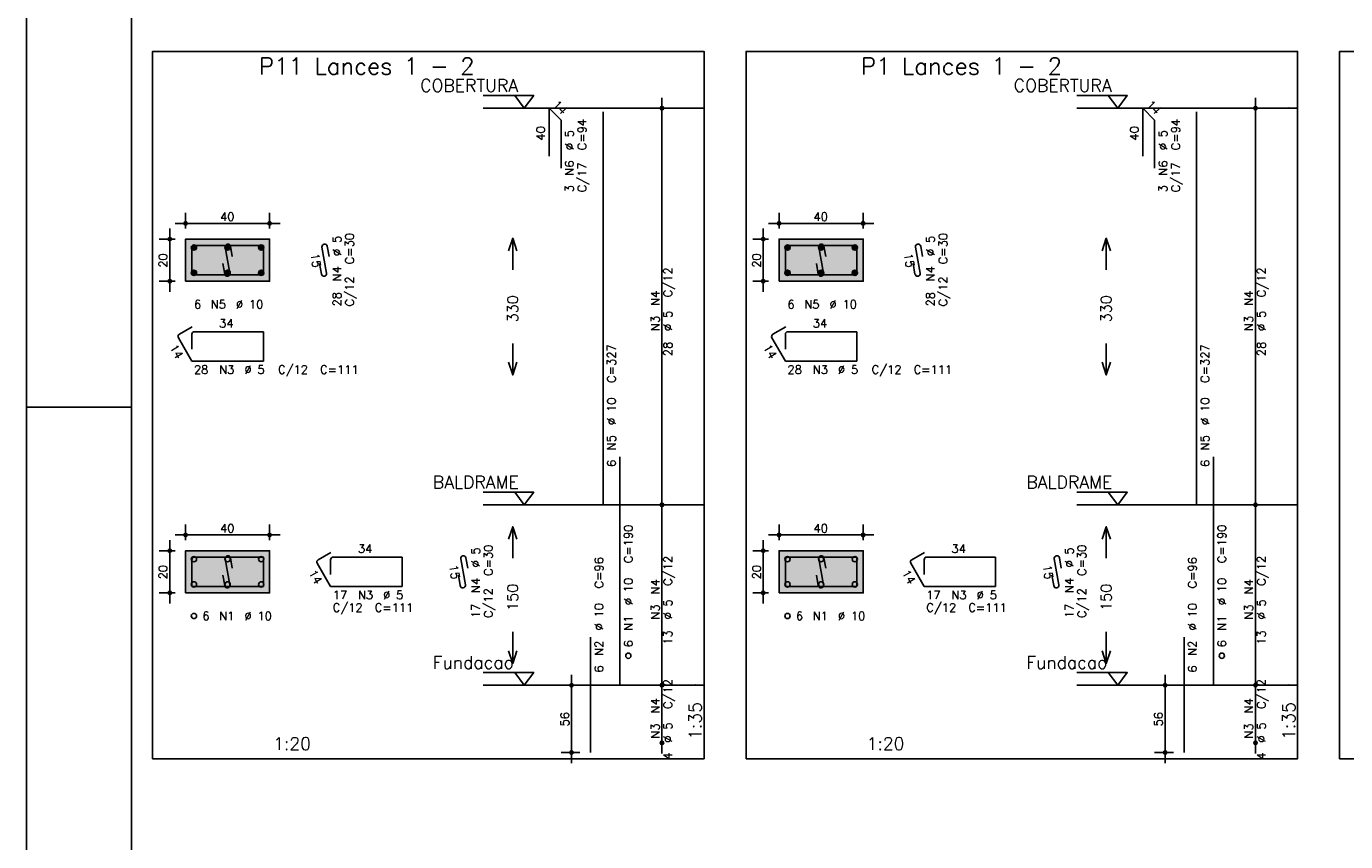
# Model space of a CAD drawing. Extents: x 0 to 84.1, y 0 to 59.4.
# Tile 2 of 9: x 0 to 31.4, y 19.4 to 38.8. Entities that reach past the tile are written whole.
import ezdxf

# ---------------------------------------------------------------- set-up
doc = ezdxf.new("R2010")
doc.units = 0
doc.header["$MEASUREMENT"] = 0
doc.linetypes.add('ESTILO_TQS_0002', pattern=[0.4, 0.1, -0.3])
for name, color, linetype in [('1', 1, 'CONTINUOUS'), ('2', 2, 'CONTINUOUS'), ('3', 3, 'CONTINUOUS'), ('4', 4, 'CONTINUOUS'), ('6', 6, 'CONTINUOUS'), ('7', 7, 'CONTINUOUS'), ('9', 9, 'CONTINUOUS')]:
    doc.layers.add(name, color=color, linetype=linetype)
doc.styles.get("Standard").update_dxf_attribs({"font": 'ROMANS.SHX'})

msp = doc.modelspace()

# ---------------------------------------------------------------- linework, layer by layer
at = {"layer": '1', "linetype": 'Continuous'}
for points in [[(3, 21.34275), (16.115, 21.34275), (16.115, 38.157036), (3, 38.157036), (3, 21.34275)], [(17.115, 21.34275), (30.23, 21.34275), (30.23, 38.157036), (17.115, 38.157036), (17.115, 21.34275)], [(31.23, 21.34275), (44.345, 21.34275), (44.345, 38.157036), (31.23, 38.157036), (31.23, 21.34275)], [(10.865, 37.107036), (12.065, 37.107036), (11.84, 36.807036), (11.615, 37.107036)], [(24.98, 37.107036), (26.18, 37.107036), (25.955, 36.807036), (25.73, 37.107036)], [(16.115, 36.807036), (10.865, 36.807036)], [(30.23, 36.807036), (24.98, 36.807036)], [(10.865, 27.678464), (12.065, 27.678464), (11.84, 27.378464), (11.615, 27.678464)], [(24.98, 27.678464), (26.18, 27.678464), (25.955, 27.378464), (25.73, 27.678464)], [(16.115, 27.378464), (10.865, 27.378464)], [(30.23, 27.378464), (24.98, 27.378464)], [(10.865, 23.39275), (12.065, 23.39275), (11.84, 23.09275), (11.615, 23.39275)], [(24.98, 23.39275), (26.18, 23.39275), (25.955, 23.09275), (25.73, 23.39275)], [(16.115, 23.09275), (10.865, 23.09275)], [(30.23, 23.09275), (24.98, 23.09275)]]:
    msp.add_lwpolyline(points, dxfattribs=at)
at = {"layer": '1', "linetype": 'ESTILO_TQS_0002'}
for points in [[(3.785, 32.69525), (5.785, 32.69525), (5.785, 33.69525), (3.785, 33.69525), (3.785, 32.69525)], [(17.9, 32.69525), (19.9, 32.69525), (19.9, 33.69525), (17.9, 33.69525), (17.9, 32.69525)], [(3.785, 25.288107), (5.785, 25.288107), (5.785, 26.288107), (3.785, 26.288107), (3.785, 25.288107)], [(17.9, 25.288107), (19.9, 25.288107), (19.9, 26.288107), (17.9, 26.288107), (17.9, 25.288107)]]:
    msp.add_lwpolyline(points, dxfattribs=at)
at = {"layer": '2', "linetype": 'Continuous'}
for p, q in [((0, 59.400002), (0, 0)), ((15.115, 27.128464), (15.115, 37.057036)), ((29.23, 27.128464), (29.23, 37.057036)), ((15.115, 36.807036), (15.115, 36.807036)), ((29.23, 36.807036), (29.23, 36.807036)), ((3.785, 33.94525), (3.785, 34.32025)), ((5.785, 33.94525), (5.785, 34.32025)), ((17.9, 33.94525), (17.9, 34.32025)), ((19.9, 33.94525), (19.9, 34.32025)), ((3.41, 32.44525), (3.41, 33.94525)), ((3.535, 34.07025), (6.035, 34.07025)), ((17.525, 32.44525), (17.525, 33.94525)), ((17.65, 34.07025), (20.15, 34.07025)), ((3.535, 33.69525), (3.16, 33.69525)), ((3.785, 33.69525), (3.785, 33.69525)), ((3.785, 33.69525), (3.785, 33.69525)), ((5.785, 33.69525), (5.785, 33.69525)), ((17.65, 33.69525), (17.275, 33.69525)), ((17.9, 33.69525), (17.9, 33.69525)), ((17.9, 33.69525), (17.9, 33.69525)), ((19.9, 33.69525), (19.9, 33.69525)), ((3.535, 32.69525), (3.16, 32.69525)), ((3.785, 32.69525), (3.785, 32.69525)), ((17.65, 32.69525), (17.275, 32.69525)), ((17.9, 32.69525), (17.9, 32.69525)), ((0, 29.700001), (0.5, 29.700001)), ((0.5, 29.700001), (1.5, 29.700001)), ((1.5, 29.700001), (2.5, 29.700001)), ((15.115, 22.84275), (15.115, 27.628464)), ((29.23, 22.84275), (29.23, 27.628464)), ((15.115, 27.378464), (15.115, 27.378464)), ((15.115, 27.378464), (15.115, 27.378464)), ((29.23, 27.378464), (29.23, 27.378464)), ((29.23, 27.378464), (29.23, 27.378464)), ((3.785, 26.538107), (3.785, 26.913107)), ((5.785, 26.538107), (5.785, 26.913107)), ((17.9, 26.538107), (17.9, 26.913107)), ((19.9, 26.538107), (19.9, 26.913107)), ((3.41, 25.038107), (3.41, 26.538107)), ((3.535, 26.663107), (6.035, 26.663107)), ((17.525, 25.038107), (17.525, 26.538107)), ((17.65, 26.663107), (20.15, 26.663107)), ((3.535, 26.288107), (3.16, 26.288107)), ((3.785, 26.288107), (3.785, 26.288107)), ((3.785, 26.288107), (3.785, 26.288107)), ((5.785, 26.288107), (5.785, 26.288107)), ((17.65, 26.288107), (17.275, 26.288107)), ((17.9, 26.288107), (17.9, 26.288107)), ((17.9, 26.288107), (17.9, 26.288107)), ((19.9, 26.288107), (19.9, 26.288107)), ((3.535, 25.288107), (3.16, 25.288107)), ((3.785, 25.288107), (3.785, 25.288107)), ((17.65, 25.288107), (17.275, 25.288107)), ((17.9, 25.288107), (17.9, 25.288107)), ((12.965, 21.24275), (12.965, 23.34275)), ((15.115, 21.471321), (15.115, 23.34275)), ((27.08, 21.24275), (27.08, 23.34275)), ((29.23, 21.471321), (29.23, 23.34275)), ((13.165, 23.09275), (12.715, 23.09275)), ((13.415, 23.09275), (13.415, 23.09275)), ((15.115, 23.09275), (15.115, 23.09275)), ((15.115, 23.09275), (15.115, 23.09275)), ((27.28, 23.09275), (26.83, 23.09275)), ((27.53, 23.09275), (27.53, 23.09275)), ((29.23, 23.09275), (29.23, 23.09275)), ((29.23, 23.09275), (29.23, 23.09275)), ((15.115, 21.721321), (15.115, 21.721321)), ((29.23, 21.721321), (29.23, 21.721321)), ((13.165, 21.49275), (12.715, 21.49275)), ((13.415, 21.49275), (13.415, 21.49275)), ((27.28, 21.49275), (26.83, 21.49275)), ((27.53, 21.49275), (27.53, 21.49275))]:
    msp.add_line(p, q, dxfattribs=at)
for points in [[(83.100006, 1), (2.5, 1), (2.5, 58.400002), (83.100006, 58.400002), (83.100006, 1)], [(3.785, 32.69525), (5.785, 32.69525), (5.785, 33.69525), (3.785, 33.69525), (3.785, 32.69525)], [(11.465, 33.41775), (11.565, 33.71775), (11.665, 33.41775)], [(11.565, 32.96775), (11.565, 33.71775)], [(17.9, 32.69525), (19.9, 32.69525), (19.9, 33.69525), (17.9, 33.69525), (17.9, 32.69525)], [(25.58, 33.41775), (25.68, 33.71775), (25.78, 33.41775)], [(25.68, 32.96775), (25.68, 33.71775)], [(11.565, 31.21775), (11.565, 30.46775)], [(25.68, 31.21775), (25.68, 30.46775)], [(11.465, 30.76775), (11.565, 30.46775), (11.665, 30.76775)], [(25.58, 30.76775), (25.68, 30.46775), (25.78, 30.76775)], [(11.465, 26.560607), (11.565, 26.860607), (11.665, 26.560607)], [(11.565, 26.110607), (11.565, 26.860607)], [(25.58, 26.560607), (25.68, 26.860607), (25.78, 26.560607)], [(25.68, 26.110607), (25.68, 26.860607)], [(3.785, 25.288107), (5.785, 25.288107), (5.785, 26.288107), (3.785, 26.288107), (3.785, 25.288107)], [(17.9, 25.288107), (19.9, 25.288107), (19.9, 26.288107), (17.9, 26.288107), (17.9, 25.288107)], [(11.565, 24.360607), (11.565, 23.610607)], [(25.68, 24.360607), (25.68, 23.610607)], [(11.465, 23.910607), (11.565, 23.610607), (11.665, 23.910607)], [(25.58, 23.910607), (25.68, 23.610607), (25.78, 23.910607)]]:
    msp.add_lwpolyline(points, dxfattribs=at)
for centre, radius in [((15.115, 36.807036), 0.041625), ((15.115, 36.807036), 0.02075), ((29.23, 36.807036), 0.041625), ((29.23, 36.807036), 0.02075), ((3.785, 34.07025), 0.04), ((3.785, 34.07025), 0.02), ((5.785, 34.07025), 0.04), ((5.785, 34.07025), 0.02), ((17.9, 34.07025), 0.04), ((17.9, 34.07025), 0.02), ((19.9, 34.07025), 0.04), ((19.9, 34.07025), 0.02), ((3.41, 33.69525), 0.04), ((3.41, 33.69525), 0.02), ((17.525, 33.69525), 0.04), ((17.525, 33.69525), 0.02), ((3.41, 32.69525), 0.04), ((3.41, 32.69525), 0.02), ((17.525, 32.69525), 0.04), ((17.525, 32.69525), 0.02), ((15.115, 27.378464), 0.041625), ((15.115, 27.378464), 0.041625), ((15.115, 27.378464), 0.02075), ((15.115, 27.378464), 0.02075), ((29.23, 27.378464), 0.041625), ((29.23, 27.378464), 0.041625), ((29.23, 27.378464), 0.02075), ((29.23, 27.378464), 0.02075), ((3.785, 26.663107), 0.04), ((3.785, 26.663107), 0.02), ((5.785, 26.663107), 0.04), ((5.785, 26.663107), 0.02), ((17.9, 26.663107), 0.04), ((17.9, 26.663107), 0.02), ((19.9, 26.663107), 0.04), ((19.9, 26.663107), 0.02), ((3.41, 26.288107), 0.04), ((3.41, 26.288107), 0.02), ((17.525, 26.288107), 0.04), ((17.525, 26.288107), 0.02), ((3.41, 25.288107), 0.04), ((3.41, 25.288107), 0.02), ((17.525, 25.288107), 0.04), ((17.525, 25.288107), 0.02), ((12.965, 23.09275), 0.04), ((12.965, 23.09275), 0.02), ((15.115, 23.09275), 0.041625), ((15.115, 23.09275), 0.041625), ((15.115, 23.09275), 0.02075), ((15.115, 23.09275), 0.02075), ((27.08, 23.09275), 0.04), ((27.08, 23.09275), 0.02), ((29.23, 23.09275), 0.041625), ((29.23, 23.09275), 0.041625), ((29.23, 23.09275), 0.02075), ((29.23, 23.09275), 0.02075), ((15.115, 21.721321), 0.041625), ((15.115, 21.721321), 0.02075), ((29.23, 21.721321), 0.041625), ((29.23, 21.721321), 0.02075), ((12.965, 21.49275), 0.04), ((12.965, 21.49275), 0.02), ((27.08, 21.49275), 0.04), ((27.08, 21.49275), 0.02)]:
    msp.add_circle(centre, radius, dxfattribs=at)
at = {"layer": '3', "linetype": 'Continuous'}
for p, q in [((3.923156, 33.486439), (3.99381, 33.557093)), ((3.923165, 33.504125), (3.976181, 33.557142)), ((3.926831, 33.472437), (4.007838, 33.553443)), ((3.932882, 33.460809), (4.019471, 33.547399)), ((3.940828, 33.451078), (4.029208, 33.539458)), ((3.950562, 33.443134), (4.037159, 33.529732)), ((3.962198, 33.437093), (4.043158, 33.518053)), ((3.976173, 33.43339), (4.046893, 33.50411)), ((3.993878, 33.433417), (4.046897, 33.486437)), ((4.723156, 33.486439), (4.79381, 33.557093)), ((4.723165, 33.504125), (4.776181, 33.557142)), ((4.726831, 33.472437), (4.807838, 33.553443)), ((4.732882, 33.460809), (4.819471, 33.547399)), ((4.740828, 33.451078), (4.829208, 33.539458)), ((4.750562, 33.443134), (4.837159, 33.529732)), ((4.762198, 33.437093), (4.843158, 33.518053)), ((4.776173, 33.43339), (4.846893, 33.50411)), ((4.793878, 33.433417), (4.846897, 33.486437)), ((5.523156, 33.486439), (5.59381, 33.557093)), ((5.523165, 33.504125), (5.576181, 33.557142)), ((5.526831, 33.472437), (5.607838, 33.553443)), ((5.532882, 33.460809), (5.619471, 33.547399)), ((5.540828, 33.451078), (5.629208, 33.539458)), ((5.550562, 33.443134), (5.637159, 33.529732)), ((5.562198, 33.437093), (5.643158, 33.518053)), ((5.576173, 33.43339), (5.646893, 33.50411)), ((5.593878, 33.433417), (5.646897, 33.486437)), ((18.038156, 33.486439), (18.10881, 33.557093)), ((18.038165, 33.504125), (18.091181, 33.557142)), ((18.041831, 33.472437), (18.122838, 33.553443)), ((18.047882, 33.460809), (18.134471, 33.547399)), ((18.055828, 33.451078), (18.144208, 33.539458)), ((18.065562, 33.443134), (18.152159, 33.529732)), ((18.077198, 33.437093), (18.158158, 33.518053)), ((18.091173, 33.43339), (18.161893, 33.50411)), ((18.108878, 33.433417), (18.161897, 33.486437)), ((18.838156, 33.486439), (18.90881, 33.557093)), ((18.838165, 33.504125), (18.891181, 33.557142)), ((18.841831, 33.472437), (18.922838, 33.553443)), ((18.847882, 33.460809), (18.934471, 33.547399)), ((18.855828, 33.451078), (18.944208, 33.539458)), ((18.865562, 33.443134), (18.952159, 33.529732)), ((18.877198, 33.437093), (18.958158, 33.518053)), ((18.891173, 33.43339), (18.961893, 33.50411)), ((18.908878, 33.433417), (18.961897, 33.486437)), ((19.638156, 33.486439), (19.70881, 33.557093)), ((19.638165, 33.504125), (19.691181, 33.557142)), ((19.641831, 33.472437), (19.722838, 33.553443)), ((19.647882, 33.460809), (19.734471, 33.547399)), ((19.655828, 33.451078), (19.744208, 33.539458)), ((19.665562, 33.443134), (19.752159, 33.529732)), ((19.677198, 33.437093), (19.758158, 33.518053)), ((19.691173, 33.43339), (19.761893, 33.50411)), ((19.708878, 33.433417), (19.761897, 33.486437)), ((3.923156, 32.886439), (3.99381, 32.957093)), ((3.923165, 32.904125), (3.976181, 32.957142)), ((3.926831, 32.872437), (4.007838, 32.953443)), ((3.932882, 32.860809), (4.019471, 32.947399)), ((4.723156, 32.886439), (4.79381, 32.957093)), ((4.723165, 32.904125), (4.776181, 32.957142)), ((4.726831, 32.872437), (4.807838, 32.953443)), ((4.732882, 32.860809), (4.819471, 32.947399)), ((5.523156, 32.886439), (5.59381, 32.957093)), ((5.523165, 32.904125), (5.576181, 32.957142)), ((5.526831, 32.872437), (5.607838, 32.953443)), ((5.532882, 32.860809), (5.619471, 32.947399)), ((18.038156, 32.886439), (18.10881, 32.957093)), ((18.038165, 32.904125), (18.091181, 32.957142)), ((18.041831, 32.872437), (18.122838, 32.953443)), ((18.047882, 32.860809), (18.134471, 32.947399)), ((18.838156, 32.886439), (18.90881, 32.957093)), ((18.838165, 32.904125), (18.891181, 32.957142)), ((18.841831, 32.872437), (18.922838, 32.953443)), ((18.847882, 32.860809), (18.934471, 32.947399)), ((19.638156, 32.886439), (19.70881, 32.957093)), ((19.638165, 32.904125), (19.691181, 32.957142)), ((19.641831, 32.872437), (19.722838, 32.953443)), ((19.647882, 32.860809), (19.734471, 32.947399)), ((3.940828, 32.851078), (4.029208, 32.939458)), ((3.950562, 32.843134), (4.037159, 32.929732)), ((3.962198, 32.837093), (4.043158, 32.918053)), ((3.976173, 32.83339), (4.046893, 32.90411)), ((3.993878, 32.833417), (4.046897, 32.886437)), ((4.740828, 32.851078), (4.829208, 32.939458)), ((4.750562, 32.843134), (4.837159, 32.929732)), ((4.762198, 32.837093), (4.843158, 32.918053)), ((4.776173, 32.83339), (4.846893, 32.90411)), ((4.793878, 32.833417), (4.846897, 32.886437)), ((5.540828, 32.851078), (5.629208, 32.939458)), ((5.550562, 32.843134), (5.637159, 32.929732)), ((5.562198, 32.837093), (5.643158, 32.918053)), ((5.576173, 32.83339), (5.646893, 32.90411)), ((5.593878, 32.833417), (5.646897, 32.886437)), ((18.055828, 32.851078), (18.144208, 32.939458)), ((18.065562, 32.843134), (18.152159, 32.929732)), ((18.077198, 32.837093), (18.158158, 32.918053)), ((18.091173, 32.83339), (18.161893, 32.90411)), ((18.108878, 32.833417), (18.161897, 32.886437)), ((18.855828, 32.851078), (18.944208, 32.939458)), ((18.865562, 32.843134), (18.952159, 32.929732)), ((18.877198, 32.837093), (18.958158, 32.918053)), ((18.891173, 32.83339), (18.961893, 32.90411)), ((18.908878, 32.833417), (18.961897, 32.886437)), ((19.655828, 32.851078), (19.744208, 32.939458)), ((19.665562, 32.843134), (19.752159, 32.929732)), ((19.677198, 32.837093), (19.758158, 32.918053)), ((19.691173, 32.83339), (19.761893, 32.90411)), ((19.708878, 32.833417), (19.761897, 32.886437))]:
    msp.add_line(p, q, dxfattribs=at)
for centre in [(3.985, 33.49525), (4.785, 33.49525), (5.585, 33.49525), (18.1, 33.49525), (18.9, 33.49525), (19.7, 33.49525), (3.985, 32.89525), (4.785, 32.89525), (5.585, 32.89525), (18.1, 32.89525), (18.9, 32.89525), (19.7, 32.89525), (3.985, 26.088107), (4.785, 26.088107), (5.585, 26.088107), (18.1, 26.088107), (18.9, 26.088107), (19.7, 26.088107), (3.985, 25.488107), (4.785, 25.488107), (5.585, 25.488107), (18.1, 25.488107), (18.9, 25.488107), (19.7, 25.488107), (3.985, 24.738107), (18.1, 24.738107), (14.315, 23.79275), (28.43, 23.79275)]:
    msp.add_circle(centre, 0.0625, dxfattribs=at)
at = {"layer": '4', "linetype": 'Continuous'}
for p, q in [((3.935, 33.48275), (3.935, 32.84525)), ((3.935, 33.48275), (3.935, 33.13275)), ((4.3475, 33.54525), (3.9975, 33.54525)), ((5.635, 33.54525), (3.9975, 33.54525)), ((4.730065, 33.502884), (4.839935, 32.887616)), ((4.897067, 33.278751), (4.853119, 33.524857)), ((5.635, 32.84525), (5.635, 33.54525)), ((18.05, 33.48275), (18.05, 32.84525)), ((18.05, 33.48275), (18.05, 33.13275)), ((18.4625, 33.54525), (18.1125, 33.54525)), ((19.75, 33.54525), (18.1125, 33.54525)), ((18.845065, 33.502884), (18.954935, 32.887616)), ((19.012067, 33.278751), (18.968119, 33.524857)), ((19.75, 32.84525), (19.75, 33.54525)), ((4.716881, 32.865643), (4.672933, 33.111749)), ((18.831881, 32.865643), (18.787933, 33.111749)), ((3.935, 32.84525), (5.635, 32.84525)), ((18.05, 32.84525), (19.75, 32.84525)), ((3.935, 26.075607), (3.935, 25.438107)), ((3.935, 26.075607), (3.935, 25.725607)), ((4.3475, 26.138107), (3.9975, 26.138107)), ((5.635, 26.138107), (3.9975, 26.138107)), ((4.730065, 26.095741), (4.839935, 25.480474)), ((4.897067, 25.871608), (4.853119, 26.117715)), ((5.635, 25.438107), (5.635, 26.138107)), ((18.05, 26.075607), (18.05, 25.438107)), ((18.05, 26.075607), (18.05, 25.725607)), ((18.4625, 26.138107), (18.1125, 26.138107)), ((19.75, 26.138107), (18.1125, 26.138107)), ((18.845065, 26.095741), (18.954935, 25.480474)), ((19.012067, 25.871608), (18.968119, 26.117715)), ((19.75, 25.438107), (19.75, 26.138107)), ((3.935, 25.438107), (5.635, 25.438107)), ((4.716881, 25.4585), (4.672933, 25.704607)), ((18.05, 25.438107), (19.75, 25.438107)), ((18.831881, 25.4585), (18.787933, 25.704607))]:
    msp.add_line(p, q, dxfattribs=at)
for centre, start, end in [((4.791592, 33.513871), 10.124672, 190.124672), ((18.906592, 33.513871), 10.124672, 190.124672), ((3.9975, 33.48275), 90, 180), ((3.9975, 33.48275), 90, 180), ((18.1125, 33.48275), 90, 180), ((18.1125, 33.48275), 90, 180), ((4.778408, 32.876629), 190.124672, 10.124672), ((18.893408, 32.876629), 190.124672, 10.124672), ((3.9975, 26.075607), 90, 180), ((3.9975, 26.075607), 90, 180), ((4.791592, 26.106728), 10.124672, 190.124672), ((18.1125, 26.075607), 90, 180), ((18.1125, 26.075607), 90, 180), ((18.906592, 26.106728), 10.124672, 190.124672), ((4.778408, 25.469487), 190.124672, 10.124672), ((18.893408, 25.469487), 190.124672, 10.124672)]:
    msp.add_arc(centre, 0.0625, start, end, dxfattribs=at)
at = {"layer": '6', "linetype": 'Continuous'}
for p, q in [((12.43216, 35.664179), (12.43216, 36.807036)), ((12.43216, 36.807036), (12.715003, 36.524193)), ((13.715, 27.378464), (13.715, 36.721321)), ((26.54716, 35.664179), (26.54716, 36.807036)), ((26.54716, 36.807036), (26.830003, 36.524193)), ((27.83, 27.378464), (27.83, 36.721321)), ((12.715003, 36.524193), (12.715003, 35.381336)), ((26.830003, 36.524193), (26.830003, 35.381336)), ((7.030065, 33.502884), (7.139935, 32.887616)), ((7.197067, 33.278751), (7.153119, 33.524857)), ((21.145065, 33.502884), (21.254935, 32.887616)), ((21.312067, 33.278751), (21.268119, 33.524857)), ((7.016881, 32.865643), (6.972933, 33.111749)), ((21.131881, 32.865643), (21.087933, 33.111749)), ((3.942235, 31.607718), (3.639127, 31.432718)), ((3.935, 31.43275), (3.935, 31.08275)), ((5.635, 31.49525), (3.9975, 31.49525)), ((5.635, 30.79525), (5.635, 31.49525)), ((18.057235, 31.607718), (17.754127, 31.432718)), ((18.05, 31.43275), (18.05, 31.08275)), ((19.75, 31.49525), (18.1125, 31.49525)), ((19.75, 30.79525), (19.75, 31.49525)), ((3.61625, 31.347341), (3.935, 30.79525)), ((17.73125, 31.347341), (18.05, 30.79525)), ((3.935, 30.79525), (5.635, 30.79525)), ((18.05, 30.79525), (19.75, 30.79525)), ((14.115, 23.09275), (14.115, 28.521321)), ((28.23, 23.09275), (28.23, 28.521321)), ((7.242235, 26.250575), (6.939127, 26.075575)), ((7.235, 26.075607), (7.235, 25.725607)), ((8.935, 26.138107), (7.2975, 26.138107)), ((8.935, 25.438107), (8.935, 26.138107)), ((10.330065, 26.095741), (10.439935, 25.480474)), ((10.497067, 25.871608), (10.453119, 26.117715)), ((21.357235, 26.250575), (21.054127, 26.075575)), ((21.35, 26.075607), (21.35, 25.725607)), ((23.05, 26.138107), (21.4125, 26.138107)), ((23.05, 25.438107), (23.05, 26.138107)), ((24.445065, 26.095741), (24.554935, 25.480474)), ((24.612067, 25.871608), (24.568119, 26.117715)), ((6.91625, 25.990198), (7.235, 25.438107)), ((21.03125, 25.990198), (21.35, 25.438107)), ((7.235, 25.438107), (8.935, 25.438107)), ((10.316881, 25.4585), (10.272933, 25.704607)), ((21.35, 25.438107), (23.05, 25.438107)), ((24.431881, 25.4585), (24.387933, 25.704607)), ((13.415, 21.49275), (13.415, 24.235607)), ((27.53, 21.49275), (27.53, 24.235607))]:
    msp.add_line(p, q, dxfattribs=at)
for centre, start, end in [((7.091592, 33.513871), 10.124672, 190.124672), ((21.206592, 33.513871), 10.124672, 190.124672), ((7.078408, 32.876629), 190.124672, 10.124672), ((21.193408, 32.876629), 190.124672, 10.124672), ((3.670377, 31.378591), 120, 210), ((3.9975, 31.43275), 90, 180), ((17.785377, 31.378591), 120, 210), ((18.1125, 31.43275), 90, 180), ((6.970377, 26.021448), 120, 210), ((7.2975, 26.075607), 90, 180), ((10.391592, 26.106728), 10.124672, 190.124672), ((21.085377, 26.021448), 120, 210), ((21.4125, 26.075607), 90, 180), ((24.506592, 26.106728), 10.124672, 190.124672), ((10.378408, 25.469487), 190.124672, 10.124672), ((24.493408, 25.469487), 190.124672, 10.124672)]:
    msp.add_arc(centre, 0.0625, start, end, dxfattribs=at)
at = {"layer": '9', "linetype": 'Continuous'}
for points in [[(3.785, 32.69525), (5.785, 32.69525), (5.785, 33.69525)], [(3.785, 32.69525), (5.785, 33.69525), (3.785, 33.69525)], [(3.785, 32.69525), (3.785, 33.69525), (3.785, 32.69525)], [(17.9, 32.69525), (19.9, 32.69525), (19.9, 33.69525)], [(17.9, 32.69525), (19.9, 33.69525), (17.9, 33.69525)], [(17.9, 32.69525), (17.9, 33.69525), (17.9, 32.69525)], [(3.785, 25.288107), (5.785, 25.288107), (5.785, 26.288107)], [(3.785, 25.288107), (5.785, 26.288107), (3.785, 26.288107)], [(3.785, 25.288107), (3.785, 26.288107), (3.785, 25.288107)], [(17.9, 25.288107), (19.9, 25.288107), (19.9, 26.288107)], [(17.9, 25.288107), (19.9, 26.288107), (17.9, 26.288107)], [(17.9, 25.288107), (17.9, 26.288107), (17.9, 25.288107)]]:
    msp.add_solid(points, dxfattribs=at)

# ---------------------------------------------------------------- texts
at = {"layer": '1', "linetype": 'Continuous'}
for s, p in [('COBERTURA', (9.365, 37.197036)), ('COBERTURA', (23.48, 37.197036)), ('BALDRAME', (9.665, 27.768464)), ('BALDRAME', (23.78, 27.768464)), ('Fundacao', (9.665, 23.48275)), ('Fundacao', (23.78, 23.48275))]:
    msp.add_text(s, height=0.3, dxfattribs=at).set_placement(p)
at = {"layer": '2', "linetype": 'Continuous'}
for s, height, rotation, p in [('14', 0.2, 315, (12.502871, 36.877746)), ('14', 0.2, 315, (26.617871, 36.877746)), ('C=94', 0.2, 90, (13.315, 35.807036)), ('C=94', 0.2, 90, (27.43, 35.807036)), ('40', 0.2, 90, (12.33216, 36.035607)), ('%%c 5', 0.2, 90, (13.015, 35.807036)), ('40', 0.2, 90, (26.44716, 36.035607)), ('%%c 5', 0.2, 90, (27.13, 35.807036)), ('N6', 0.2, 90, (13.015, 35.207036)), ('N6', 0.2, 90, (27.13, 35.207036)), ('C/17', 0.2, 90, (13.315, 34.807036)), ('C/17', 0.2, 90, (27.43, 34.807036)), ('3', 0.2, 90, (13.015, 34.807036)), ('3', 0.2, 90, (27.13, 34.807036)), ('%%c 5', 0.2, 90, (7.485, 33.29525)), ('C=30', 0.2, 90, (7.785, 33.09525)), ('%%c 5', 0.2, 90, (21.6, 33.29525)), ('C=30', 0.2, 90, (21.9, 33.09525)), ('20', 0.2, 90, (3.35, 33.01525)), ('15', 0.2, 280.124672, (6.754514, 33.339398)), ('20', 0.2, 90, (17.465, 33.01525)), ('15', 0.2, 280.124672, (20.869514, 33.339398)), ('N4', 0.2, 90, (7.485, 32.69525)), ('N4', 0.2, 90, (21.6, 32.69525)), ('C/12', 0.2, 90, (7.785, 32.09525)), ('C/12', 0.2, 90, (15.355, 32.31275)), ('C/12', 0.2, 90, (21.9, 32.09525)), ('C/12', 0.2, 90, (29.47, 32.31275)), ('28', 0.2, 90, (7.485, 32.09525)), ('N4', 0.2, 90, (15.055, 32.11275)), ('28', 0.2, 90, (21.6, 32.09525)), ('N4', 0.2, 90, (29.17, 32.11275)), ('330', 0.25, 90, (11.69, 31.71775)), ('330', 0.25, 90, (25.805, 31.71775)), ('N3', 0.2, 90, (15.055, 31.51275)), ('%%c 5', 0.2, 90, (15.355, 31.51275)), ('N3', 0.2, 90, (29.17, 31.51275)), ('%%c 5', 0.2, 90, (29.47, 31.51275)), ('14', 0.2, 300, (3.400192, 31.121564)), ('28', 0.2, 90, (15.355, 30.91275)), ('14', 0.2, 300, (17.515192, 31.121564)), ('28', 0.2, 90, (29.47, 30.91275)), ('C=327', 0.2, 90, (14.015, 30.278464)), ('C=327', 0.2, 90, (28.13, 30.278464)), ('%%c 10', 0.2, 90, (14.015, 29.278464)), ('%%c 10', 0.2, 90, (28.13, 29.278464)), ('N5', 0.2, 90, (14.015, 28.678464)), ('N5', 0.2, 90, (28.13, 28.678464)), ('6', 0.2, 90, (14.015, 28.278464)), ('6', 0.2, 90, (28.13, 28.278464)), ('C=190', 0.2, 90, (14.415, 25.99275)), ('C=190', 0.2, 90, (28.53, 25.99275)), ('%%c 5', 0.2, 90, (10.785, 25.888107)), ('C=30', 0.2, 90, (11.085, 25.688107)), ('%%c 5', 0.2, 90, (24.9, 25.888107)), ('C=30', 0.2, 90, (25.2, 25.688107)), ('20', 0.2, 90, (3.35, 25.608107)), ('14', 0.2, 300, (6.700192, 25.764421)), ('15', 0.2, 280.124672, (10.054514, 25.932255)), ('C=96', 0.2, 90, (13.715, 25.39275)), ('C/12', 0.2, 90, (15.355, 25.455607)), ('20', 0.2, 90, (17.465, 25.608107)), ('14', 0.2, 300, (20.815192, 25.764421)), ('15', 0.2, 280.124672, (24.169514, 25.932255)), ('C=96', 0.2, 90, (27.83, 25.39275)), ('C/12', 0.2, 90, (29.47, 25.455607)), ('N4', 0.2, 90, (10.785, 25.288107)), ('%%c 10', 0.2, 90, (14.415, 24.99275)), ('N4', 0.2, 90, (15.055, 25.255607)), ('N4', 0.2, 90, (24.9, 25.288107)), ('%%c 10', 0.2, 90, (28.53, 24.99275)), ('N4', 0.2, 90, (29.17, 25.255607)), ('C/12', 0.2, 90, (11.085, 24.688107)), ('150', 0.25, 90, (11.69, 24.860607)), ('C/12', 0.2, 90, (25.2, 24.688107)), ('150', 0.25, 90, (25.805, 24.860607)), ('17', 0.2, 90, (10.785, 24.688107)), ('%%c 10', 0.2, 90, (13.715, 24.39275)), ('N3', 0.2, 90, (15.055, 24.655607)), ('%%c 5', 0.2, 90, (15.355, 24.655607)), ('17', 0.2, 90, (24.9, 24.688107)), ('%%c 10', 0.2, 90, (27.83, 24.39275)), ('N3', 0.2, 90, (29.17, 24.655607)), ('%%c 5', 0.2, 90, (29.47, 24.655607)), ('N1', 0.2, 90, (14.415, 24.39275)), ('N1', 0.2, 90, (28.53, 24.39275)), ('13', 0.2, 90, (15.355, 24.055607)), ('13', 0.2, 90, (29.47, 24.055607)), ('N2', 0.2, 90, (13.715, 23.79275)), ('6', 0.2, 90, (14.415, 23.99275)), ('N2', 0.2, 90, (27.83, 23.79275)), ('6', 0.2, 90, (28.53, 23.99275)), ('6', 0.2, 90, (13.715, 23.39275)), ('6', 0.2, 90, (27.83, 23.39275)), ('C/12', 0.2, 90, (15.355, 22.527036)), ('C/12', 0.2, 90, (29.47, 22.527036)), ('N4', 0.2, 90, (15.055, 22.427036)), ('N4', 0.2, 90, (29.17, 22.427036)), ('56', 0.2, 90, (12.905, 22.11275)), ('1:35', 0.3, 90, (16.055, 21.79275)), ('56', 0.2, 90, (27.02, 22.11275)), ('1:35', 0.3, 90, (30.17, 21.79275)), ('N3', 0.2, 90, (15.055, 21.827036)), ('%%c 5', 0.2, 90, (15.355, 21.727036)), ('N3', 0.2, 90, (29.17, 21.827036)), ('%%c 5', 0.2, 90, (29.47, 21.727036)), ('4', 0.2, 90, (15.355, 21.327036)), ('4', 0.2, 90, (29.47, 21.327036))]:
    msp.add_text(s, height=height, rotation=rotation, dxfattribs=at).set_placement(p)
for s, height, p in [('2', 0.01, (15.905, 36.807036)), ('2', 0.01, (30.02, 36.807036)), ('40', 0.2, (4.605, 34.13025)), ('40', 0.2, (18.72, 34.13025)), ('6', 0.2, (3.985, 32.04525)), ('N5', 0.2, (4.385, 32.04525)), ('%%c 10', 0.2, (4.985, 32.04525)), ('6', 0.2, (18.1, 32.04525)), ('N5', 0.2, (18.5, 32.04525)), ('%%c 10', 0.2, (19.1, 32.04525)), ('34', 0.2, (4.585, 31.59525)), ('34', 0.2, (18.7, 31.59525)), ('28', 0.2, (3.985, 30.49525)), ('N3', 0.2, (4.585, 30.49525)), ('%%c 5', 0.2, (5.185, 30.49525)), ('C/12', 0.2, (5.985, 30.49525)), ('C=111', 0.2, (6.985, 30.49525)), ('28', 0.2, (18.1, 30.49525)), ('N3', 0.2, (18.7, 30.49525)), ('%%c 5', 0.2, (19.3, 30.49525)), ('C/12', 0.2, (20.1, 30.49525)), ('C=111', 0.2, (21.1, 30.49525)), ('1', 0.01, (15.905, 27.378464)), ('1', 0.01, (30.02, 27.378464)), ('40', 0.2, (4.605, 26.723107)), ('40', 0.2, (18.72, 26.723107)), ('34', 0.2, (7.885, 26.238107)), ('34', 0.2, (22, 26.238107)), ('17', 0.2, (7.285, 25.138107)), ('N3', 0.2, (7.885, 25.138107)), ('%%c 5', 0.2, (8.485, 25.138107)), ('17', 0.2, (21.4, 25.138107)), ('N3', 0.2, (22, 25.138107)), ('%%c 5', 0.2, (22.6, 25.138107)), ('6', 0.2, (4.185, 24.638107)), ('N1', 0.2, (4.585, 24.638107)), ('%%c 10', 0.2, (5.185, 24.638107)), ('C/12', 0.2, (7.285, 24.838107)), ('C=111', 0.2, (8.285, 24.838107)), ('6', 0.2, (18.3, 24.638107)), ('N1', 0.2, (18.7, 24.638107)), ('%%c 10', 0.2, (19.3, 24.638107)), ('C/12', 0.2, (21.4, 24.838107)), ('C=111', 0.2, (22.4, 24.838107)), ('0', 0.01, (15.905, 23.09275)), ('0', 0.01, (30.02, 23.09275)), ('1:20', 0.3, (5.8675, 21.55275)), ('1:20', 0.3, (19.9825, 21.55275))]:
    msp.add_text(s, height=height, dxfattribs=at).set_placement(p)
at = {"layer": '7', "linetype": 'Continuous'}
for s, p in [('P11 Lances 1 - 2', (5.5325, 37.607036)), ('P1 Lances 1 - 2', (19.8475, 37.607036))]:
    msp.add_text(s, height=0.4, dxfattribs=at).set_placement(p)

doc.saveas('drawing.dxf')
